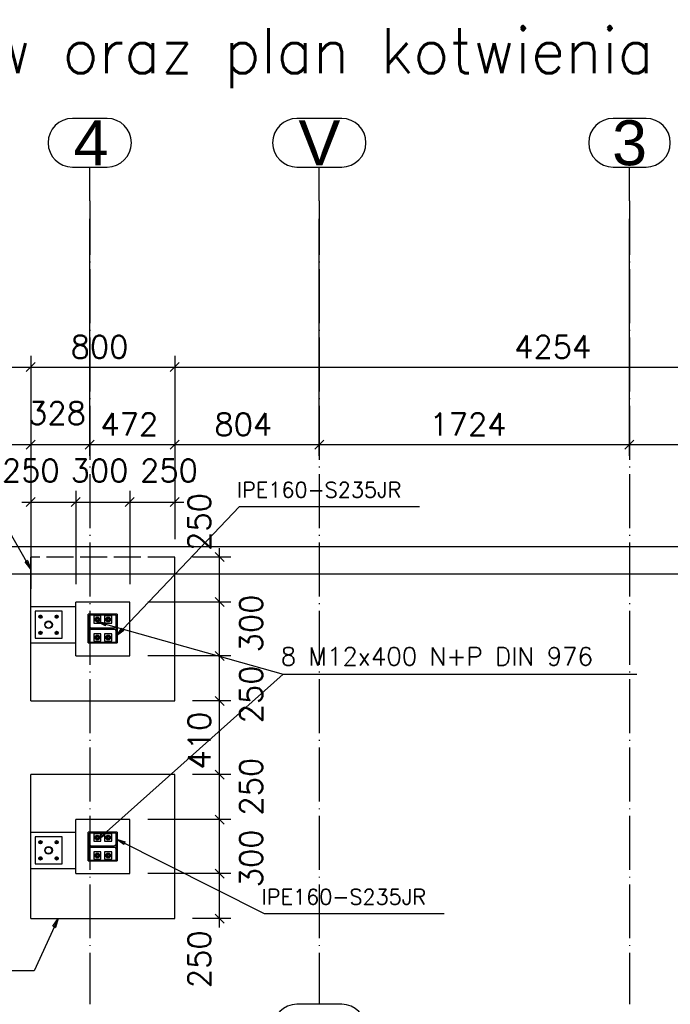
# Paper-space layout '450x700' of a CAD drawing. Header units: millimetres. Extents: x 0 to 420, y 0 to 695.
# Tile 45 of 86: x 80 to 152, y 460 to 570. Entities that reach past the tile are written whole.
import ezdxf

# ---------------------------------------------------------------- set-up
doc = ezdxf.new("R2010")
doc.units = ezdxf.units.MM
doc.linetypes.add('ACAD_ISO02W100', pattern=[15, 12, -3])
doc.linetypes.add('ACAD_ISO04W100', pattern=[30, 24, -3, 0, -3])
doc.layers.get('0').update_dxf_attribs({"linetype": 'CONTINUOUS'})
doc.layers.add('AS_DIM_ON', color=7, linetype='CONTINUOUS')
doc.layers.add('AS_Siatki', color=72, linetype='CONTINUOUS')
doc.styles.add('Arial', font='arial.ttf')
doc.styles.add('ROMANS', font='romans')
doc.styles.add('Simplex.shx', font='simplex.shx', dxfattribs={"height": 2})

psp = doc.layouts.new('450x700')

# ---------------------------------------------------------------- linework, layer by layer
at = {"color": 20, "linetype": 'Continuous', "ltscale": 0.25}
for p, q in [((89.42, 558.85), (85.56, 558.85)), ((115.5, 558.85), (110.52, 558.85)), ((149.33, 558.85), (145.66, 558.85)), ((85.56, 553.45), (89.42, 553.45)), ((110.52, 553.45), (115.5, 553.45)), ((145.66, 553.45), (149.33, 553.45)), ((115.5, 460.36), (110.52, 460.36))]:
    psp.add_line(p, q, dxfattribs=at)
at = {"color": 20, "linetype": 'ACAD_ISO04W100', "ltscale": 0.25}
for p, q in [((87.49, 549.7), (87.49, 553.45)), ((113.01, 549.7), (113.01, 553.45)), ((147.49, 549.7), (147.49, 553.45)), ((87.49, 549.7), (87.49, 464.11)), ((87.49, 549.7), (87.49, 549.7)), ((113.01, 549.7), (113.01, 464.11)), ((113.01, 549.7), (113.01, 549.7)), ((147.49, 549.7), (147.49, 464.11)), ((147.49, 549.7), (147.49, 549.7)), ((87.49, 464.11), (87.49, 464.11)), ((87.49, 464.11), (87.49, 460.36)), ((113.01, 464.11), (113.01, 464.11)), ((113.01, 464.11), (113.01, 460.36)), ((147.49, 464.11), (147.49, 464.11)), ((147.49, 464.11), (147.49, 460.36))]:
    psp.add_line(p, q, dxfattribs=at)
at = {"linetype": 'Continuous', "ltscale": 0.25}
for p, q in [((379.89, 511.21), (26.09, 511.21)), ((26.09, 508.21), (379.89, 508.21)), ((80.93, 504.56), (80.93, 508.21)), ((96.93, 494.09), (96.93, 508.21)), ((91.93, 505.09), (85.93, 505.09)), ((85.93, 499.09), (85.93, 505.09)), ((91.93, 499.09), (91.93, 505.09)), ((85.93, 504.56), (80.93, 504.56)), ((80.93, 500.56), (80.93, 504.56)), ((84.41, 504.06), (81.41, 504.06)), ((81.41, 504.06), (81.41, 501.06)), ((81.94, 503.59), (81.87, 503.46)), ((82.08, 503.59), (81.94, 503.59)), ((82.15, 503.46), (82.08, 503.59)), ((83.74, 503.59), (83.67, 503.46)), ((83.88, 503.59), (83.74, 503.59)), ((83.95, 503.46), (83.88, 503.59)), ((84.41, 501.06), (84.41, 504.06)), ((90.53, 503.74), (87.33, 503.74)), ((87.33, 502.96), (87.33, 503.74)), ((90.43, 503.64), (87.43, 503.64)), ((87.43, 503.64), (87.43, 502.96)), ((90.43, 502.96), (90.43, 503.64)), ((90.53, 503.74), (90.53, 502.96)), ((81.87, 503.46), (81.94, 503.34)), ((81.94, 503.34), (82.08, 503.34)), ((82.08, 503.34), (82.15, 503.46)), ((83.67, 503.46), (83.74, 503.34)), ((83.74, 503.34), (83.88, 503.34)), ((83.88, 503.34), (83.95, 503.46)), ((87.48, 502.96), (87.33, 502.96)), ((87.33, 501.32), (87.33, 502.96)), ((87.48, 502.37), (87.48, 502.96)), ((88.22, 503.32), (88.12, 503.14)), ((88.12, 503.14), (88.22, 502.96)), ((88.43, 503.32), (88.22, 503.32)), ((88.22, 502.96), (88.43, 502.96)), ((88.54, 503.14), (88.43, 503.32)), ((88.43, 502.96), (88.54, 503.14)), ((89.42, 503.32), (89.32, 503.14)), ((89.32, 503.14), (89.42, 502.96)), ((89.63, 503.32), (89.42, 503.32)), ((89.42, 502.96), (89.63, 502.96)), ((89.74, 503.14), (89.63, 503.32)), ((89.63, 502.96), (89.74, 503.14)), ((90.53, 502.96), (90.38, 502.96)), ((90.38, 502.96), (90.38, 502.37)), ((90.53, 502.96), (90.53, 501.32)), ((81.94, 501.79), (81.87, 501.66)), ((81.87, 501.66), (81.94, 501.54)), ((82.08, 501.79), (81.94, 501.79)), ((81.94, 501.54), (82.08, 501.54)), ((82.15, 501.66), (82.08, 501.79)), ((82.08, 501.54), (82.15, 501.66)), ((83.74, 501.79), (83.67, 501.66)), ((83.67, 501.66), (83.74, 501.54)), ((83.88, 501.79), (83.74, 501.79)), ((83.74, 501.54), (83.88, 501.54)), ((83.95, 501.66), (83.88, 501.79)), ((83.88, 501.54), (83.95, 501.66)), ((87.48, 501.32), (87.48, 501.91)), ((90.2, 502.19), (87.66, 502.19)), ((87.66, 502.09), (90.2, 502.09)), ((90.38, 501.91), (90.38, 501.32)), ((80.93, 500.56), (85.93, 500.56)), ((80.93, 494.09), (80.93, 500.56)), ((81.41, 501.06), (84.41, 501.06)), ((87.33, 500.54), (87.33, 501.32)), ((87.33, 501.32), (87.48, 501.32)), ((87.33, 500.54), (90.53, 500.54)), ((87.43, 501.32), (87.43, 500.64)), ((87.43, 500.64), (90.43, 500.64)), ((88.22, 501.32), (88.12, 501.14)), ((88.12, 501.14), (88.22, 500.96)), ((88.43, 501.32), (88.22, 501.32)), ((88.22, 500.96), (88.43, 500.96)), ((88.54, 501.14), (88.43, 501.32)), ((88.43, 500.96), (88.54, 501.14)), ((89.42, 501.32), (89.32, 501.14)), ((89.32, 501.14), (89.42, 500.96)), ((89.63, 501.32), (89.42, 501.32)), ((89.42, 500.96), (89.63, 500.96)), ((89.74, 501.14), (89.63, 501.32)), ((89.63, 500.96), (89.74, 501.14)), ((90.38, 501.32), (90.53, 501.32)), ((90.43, 500.64), (90.43, 501.32)), ((90.53, 501.32), (90.53, 500.54)), ((85.93, 499.09), (91.93, 499.09)), ((80.93, 494.09), (96.93, 494.09)), ((96.93, 485.9), (80.93, 485.9)), ((80.93, 479.48), (80.93, 485.9)), ((96.93, 469.9), (96.93, 485.9)), ((91.93, 480.9), (85.93, 480.9)), ((85.93, 479.48), (85.93, 480.9)), ((91.93, 474.9), (91.93, 480.9)), ((90.53, 479.5), (87.33, 479.5)), ((87.33, 478.72), (87.33, 479.5)), ((90.53, 479.5), (90.53, 478.72)), ((85.93, 479.48), (80.93, 479.48)), ((80.93, 475.48), (80.93, 479.48)), ((84.41, 478.98), (81.41, 478.98)), ((81.41, 478.98), (81.41, 475.98)), ((81.94, 478.51), (81.87, 478.38)), ((82.08, 478.51), (81.94, 478.51)), ((82.15, 478.38), (82.08, 478.51)), ((83.74, 478.51), (83.67, 478.38)), ((83.88, 478.51), (83.74, 478.51)), ((83.95, 478.38), (83.88, 478.51)), ((84.41, 475.98), (84.41, 478.98)), ((85.93, 475.48), (85.93, 479.48)), ((87.48, 478.72), (87.33, 478.72)), ((87.33, 477.08), (87.33, 478.72)), ((90.43, 479.4), (87.43, 479.4)), ((87.43, 479.4), (87.43, 478.72)), ((87.48, 478.13), (87.48, 478.72)), ((88.22, 479.08), (88.12, 478.9)), ((88.12, 478.9), (88.22, 478.72)), ((88.43, 479.08), (88.22, 479.08)), ((88.22, 478.72), (88.43, 478.72)), ((88.54, 478.9), (88.43, 479.08)), ((88.43, 478.72), (88.54, 478.9)), ((89.42, 479.08), (89.32, 478.9)), ((89.32, 478.9), (89.42, 478.72)), ((89.63, 479.08), (89.42, 479.08)), ((89.42, 478.72), (89.63, 478.72)), ((89.74, 478.9), (89.63, 479.08)), ((89.63, 478.72), (89.74, 478.9)), ((90.53, 478.72), (90.38, 478.72)), ((90.38, 478.72), (90.38, 478.13)), ((90.43, 478.72), (90.43, 479.4)), ((90.53, 478.72), (90.53, 477.08)), ((81.87, 478.38), (81.94, 478.26)), ((81.94, 478.26), (82.08, 478.26)), ((82.08, 478.26), (82.15, 478.38)), ((83.67, 478.38), (83.74, 478.26)), ((83.74, 478.26), (83.88, 478.26)), ((83.88, 478.26), (83.95, 478.38)), ((87.48, 477.08), (87.48, 477.67)), ((90.2, 477.95), (87.66, 477.95)), ((87.66, 477.85), (90.2, 477.85)), ((90.38, 477.67), (90.38, 477.08)), ((81.94, 476.71), (81.87, 476.58)), ((81.87, 476.58), (81.94, 476.46)), ((82.08, 476.71), (81.94, 476.71)), ((81.94, 476.46), (82.08, 476.46)), ((82.15, 476.58), (82.08, 476.71)), ((82.08, 476.46), (82.15, 476.58)), ((83.74, 476.71), (83.67, 476.58)), ((83.67, 476.58), (83.74, 476.46)), ((83.88, 476.71), (83.74, 476.71)), ((83.74, 476.46), (83.88, 476.46)), ((83.95, 476.58), (83.88, 476.71)), ((83.88, 476.46), (83.95, 476.58)), ((87.33, 477.08), (87.48, 477.08)), ((87.33, 476.3), (87.33, 477.08)), ((87.33, 476.3), (90.53, 476.3)), ((87.43, 477.08), (87.43, 476.4)), ((87.43, 476.4), (90.43, 476.4)), ((88.22, 477.08), (88.12, 476.9)), ((88.12, 476.9), (88.22, 476.72)), ((88.43, 477.08), (88.22, 477.08)), ((88.22, 476.72), (88.43, 476.72)), ((88.54, 476.9), (88.43, 477.08)), ((88.43, 476.72), (88.54, 476.9)), ((89.42, 477.08), (89.32, 476.9)), ((89.32, 476.9), (89.42, 476.72)), ((89.63, 477.08), (89.42, 477.08)), ((89.42, 476.72), (89.63, 476.72)), ((89.74, 476.9), (89.63, 477.08)), ((89.63, 476.72), (89.74, 476.9)), ((90.38, 477.08), (90.53, 477.08)), ((90.43, 476.4), (90.43, 477.08)), ((90.53, 477.08), (90.53, 476.3)), ((80.93, 475.48), (85.93, 475.48)), ((80.93, 469.9), (80.93, 475.48)), ((81.41, 475.98), (84.41, 475.98)), ((85.93, 474.9), (85.93, 475.48)), ((85.93, 474.9), (91.93, 474.9)), ((80.93, 469.9), (96.93, 469.9))]:
    psp.add_line(p, q, dxfattribs=at)
at = {"color": 0, "linetype": 'ByBlock', "lineweight": -2}
for p, q in [((80.58, 509.7), (80.29, 509.54)), ((80.93, 508.75), (80.29, 509.54)), ((80.58, 509.7), (80.93, 508.75)), ((89.24, 502.44), (88.33, 502.87)), ((88.33, 502.87), (89.33, 502.76)), ((89.24, 502.44), (89.33, 502.76)), ((90.45, 501.32), (91.02, 502.16)), ((91.26, 501.93), (90.45, 501.32)), ((91.26, 501.93), (91.02, 502.16)), ((88.33, 478.63), (88.96, 479.42)), ((89.18, 479.17), (88.33, 478.63)), ((89.18, 479.17), (88.96, 479.42)), ((91.27, 478.12), (90.45, 478.72)), ((90.45, 478.72), (91.42, 478.42)), ((91.27, 478.12), (91.42, 478.42)), ((83.39, 469.06), (83.96, 469.9)), ((83.96, 469.9), (83.69, 468.92)), ((83.39, 469.06), (83.69, 468.92))]:
    psp.add_line(p, q, dxfattribs=at)
at = {"color": 84, "linetype": 'ACAD_ISO02W100', "ltscale": 0.25}
for p, q in [((96.93, 510.09), (80.93, 510.09)), ((80.93, 508.21), (80.93, 510.09)), ((96.93, 508.21), (96.93, 510.09)), ((87.43, 502.96), (87.43, 501.32)), ((88.73, 503.54), (87.93, 503.54)), ((87.93, 503.54), (87.93, 502.74)), ((87.93, 502.74), (88.73, 502.74)), ((88.21, 503.21), (88.19, 503.14)), ((88.19, 503.14), (88.2, 503.18)), ((88.21, 503.08), (88.19, 503.14)), ((88.2, 503.11), (88.19, 503.14)), ((88.2, 503.18), (88.21, 503.21)), ((88.21, 503.08), (88.2, 503.11)), ((88.26, 503.26), (88.21, 503.21)), ((88.21, 503.21), (88.22, 503.22)), ((88.22, 503.2), (88.21, 503.14)), ((88.21, 503.14), (88.22, 503.2)), ((88.22, 503.09), (88.21, 503.14)), ((88.21, 503.14), (88.22, 503.08)), ((88.26, 503.03), (88.21, 503.08)), ((88.22, 503.07), (88.21, 503.08)), ((88.22, 503.22), (88.25, 503.25)), ((88.22, 503.2), (88.27, 503.25)), ((88.22, 503.2), (88.23, 503.2)), ((88.22, 503.2), (88.22, 503.2)), ((88.22, 503.2), (88.22, 503.2)), ((88.22, 503.08), (88.22, 503.08)), ((88.23, 503.08), (88.22, 503.08)), ((88.27, 503.04), (88.22, 503.08)), ((88.25, 503.03), (88.22, 503.07)), ((88.23, 503.21), (88.26, 503.24)), ((88.23, 503.2), (88.23, 503.21)), ((88.23, 503.08), (88.23, 503.08)), ((88.26, 503.05), (88.23, 503.08)), ((88.26, 503.03), (88.25, 503.03)), ((88.33, 503.28), (88.26, 503.26)), ((88.26, 503.26), (88.29, 503.27)), ((88.26, 503.24), (88.27, 503.25)), ((88.27, 503.04), (88.26, 503.05)), ((88.29, 503.02), (88.26, 503.03)), ((88.33, 503.01), (88.26, 503.03)), ((88.27, 503.25), (88.33, 503.26)), ((88.27, 503.25), (88.27, 503.25)), ((88.27, 503.25), (88.27, 503.25)), ((88.27, 503.25), (88.27, 503.25)), ((88.27, 503.04), (88.27, 503.04)), ((88.27, 503.04), (88.27, 503.04)), ((88.33, 503.02), (88.27, 503.04)), ((88.33, 503.02), (88.27, 503.04)), ((88.27, 503.04), (88.27, 503.04)), ((88.29, 503.27), (88.33, 503.28)), ((88.33, 503.01), (88.29, 503.02)), ((88.33, 503.28), (88.4, 503.26)), ((88.33, 503.28), (88.36, 503.27)), ((88.33, 503.26), (88.38, 503.25)), ((88.33, 503.26), (88.39, 503.25)), ((88.39, 503.04), (88.33, 503.02)), ((88.4, 503.03), (88.33, 503.01)), ((88.36, 503.02), (88.33, 503.01)), ((88.36, 503.27), (88.4, 503.26)), ((88.4, 503.03), (88.36, 503.02)), ((88.38, 503.25), (88.39, 503.25)), ((88.39, 503.04), (88.38, 503.04)), ((88.39, 503.25), (88.4, 503.24)), ((88.39, 503.25), (88.43, 503.2)), ((88.39, 503.25), (88.39, 503.25)), ((88.39, 503.25), (88.39, 503.25)), ((88.43, 503.08), (88.39, 503.04)), ((88.4, 503.05), (88.39, 503.04)), ((88.39, 503.04), (88.39, 503.04)), ((88.39, 503.04), (88.39, 503.04)), ((88.4, 503.26), (88.4, 503.25)), ((88.4, 503.26), (88.44, 503.21)), ((88.4, 503.25), (88.44, 503.22)), ((88.4, 503.24), (88.42, 503.21)), ((88.44, 503.08), (88.4, 503.03)), ((88.42, 503.08), (88.4, 503.05)), ((88.44, 503.07), (88.4, 503.03)), ((88.4, 503.03), (88.4, 503.03)), ((88.42, 503.21), (88.43, 503.2)), ((88.43, 503.08), (88.42, 503.08)), ((88.43, 503.2), (88.43, 503.2)), ((88.43, 503.2), (88.45, 503.14)), ((88.43, 503.2), (88.45, 503.14)), ((88.43, 503.2), (88.43, 503.2)), ((88.43, 503.2), (88.43, 503.2)), ((88.45, 503.14), (88.43, 503.08)), ((88.45, 503.14), (88.43, 503.09)), ((88.43, 503.09), (88.43, 503.08)), ((88.43, 503.08), (88.43, 503.08)), ((88.43, 503.08), (88.43, 503.08)), ((88.44, 503.22), (88.44, 503.21)), ((88.44, 503.21), (88.46, 503.14)), ((88.44, 503.21), (88.45, 503.18)), ((88.46, 503.14), (88.44, 503.08)), ((88.45, 503.11), (88.44, 503.08)), ((88.44, 503.08), (88.44, 503.07)), ((88.45, 503.18), (88.46, 503.14)), ((88.46, 503.14), (88.45, 503.11)), ((88.73, 502.74), (88.73, 503.54)), ((89.93, 503.54), (89.13, 503.54)), ((89.13, 503.54), (89.13, 502.74)), ((89.13, 502.74), (89.93, 502.74)), ((89.41, 503.21), (89.39, 503.14)), ((89.39, 503.14), (89.4, 503.18)), ((89.4, 503.11), (89.39, 503.14)), ((89.41, 503.08), (89.39, 503.14)), ((89.4, 503.18), (89.41, 503.21)), ((89.41, 503.08), (89.4, 503.11)), ((89.46, 503.26), (89.41, 503.21)), ((89.41, 503.21), (89.42, 503.22)), ((89.42, 503.2), (89.41, 503.14)), ((89.41, 503.14), (89.42, 503.2)), ((89.42, 503.09), (89.41, 503.14)), ((89.41, 503.14), (89.42, 503.08)), ((89.46, 503.03), (89.41, 503.08)), ((89.42, 503.07), (89.41, 503.08)), ((89.42, 503.22), (89.45, 503.25)), ((89.42, 503.2), (89.47, 503.25)), ((89.42, 503.2), (89.43, 503.2)), ((89.42, 503.2), (89.42, 503.2)), ((89.42, 503.2), (89.42, 503.2)), ((89.42, 503.08), (89.42, 503.09)), ((89.42, 503.08), (89.42, 503.08)), ((89.47, 503.04), (89.42, 503.08)), ((89.43, 503.08), (89.42, 503.08)), ((89.45, 503.03), (89.42, 503.07)), ((89.43, 503.21), (89.46, 503.24)), ((89.43, 503.2), (89.43, 503.21)), ((89.46, 503.05), (89.43, 503.08)), ((89.43, 503.08), (89.43, 503.08)), ((89.45, 503.25), (89.46, 503.26)), ((89.46, 503.03), (89.45, 503.03)), ((89.53, 503.28), (89.46, 503.26)), ((89.46, 503.26), (89.49, 503.27)), ((89.46, 503.24), (89.47, 503.25)), ((89.47, 503.04), (89.46, 503.05)), ((89.49, 503.02), (89.46, 503.03)), ((89.53, 503.01), (89.46, 503.03)), ((89.47, 503.25), (89.53, 503.26)), ((89.47, 503.25), (89.53, 503.26)), ((89.47, 503.25), (89.47, 503.25)), ((89.47, 503.25), (89.47, 503.25)), ((89.47, 503.25), (89.47, 503.25)), ((89.47, 503.04), (89.47, 503.04)), ((89.53, 503.02), (89.47, 503.04)), ((89.53, 503.02), (89.47, 503.04)), ((89.47, 503.04), (89.47, 503.04)), ((89.47, 503.04), (89.47, 503.04)), ((89.49, 503.27), (89.53, 503.28)), ((89.53, 503.01), (89.49, 503.02)), ((89.53, 503.28), (89.6, 503.26)), ((89.53, 503.28), (89.56, 503.27)), ((89.53, 503.26), (89.59, 503.25)), ((89.53, 503.26), (89.58, 503.25)), ((89.59, 503.04), (89.53, 503.02)), ((89.58, 503.04), (89.53, 503.02)), ((89.6, 503.03), (89.53, 503.01)), ((89.56, 503.02), (89.53, 503.01)), ((89.56, 503.27), (89.6, 503.26)), ((89.6, 503.03), (89.56, 503.02)), ((89.58, 503.25), (89.59, 503.25)), ((89.59, 503.04), (89.58, 503.04)), ((89.59, 503.25), (89.63, 503.2)), ((89.59, 503.25), (89.6, 503.24)), ((89.59, 503.25), (89.59, 503.25)), ((89.59, 503.25), (89.59, 503.25)), ((89.63, 503.08), (89.59, 503.04)), ((89.6, 503.05), (89.59, 503.04)), ((89.59, 503.04), (89.59, 503.04)), ((89.59, 503.04), (89.59, 503.04)), ((89.6, 503.26), (89.6, 503.25)), ((89.6, 503.26), (89.64, 503.21)), ((89.6, 503.25), (89.64, 503.22)), ((89.6, 503.24), (89.62, 503.21)), ((89.64, 503.08), (89.6, 503.03)), ((89.62, 503.08), (89.6, 503.05)), ((89.64, 503.07), (89.6, 503.03)), ((89.6, 503.03), (89.6, 503.03)), ((89.62, 503.21), (89.63, 503.2)), ((89.63, 503.08), (89.62, 503.08)), ((89.63, 503.2), (89.65, 503.14)), ((89.63, 503.2), (89.65, 503.14)), ((89.63, 503.2), (89.63, 503.2)), ((89.63, 503.2), (89.63, 503.2)), ((89.63, 503.2), (89.63, 503.2)), ((89.65, 503.14), (89.63, 503.08)), ((89.65, 503.14), (89.63, 503.09)), ((89.63, 503.09), (89.63, 503.08)), ((89.63, 503.08), (89.63, 503.08)), ((89.63, 503.08), (89.63, 503.08)), ((89.64, 503.22), (89.64, 503.21)), ((89.64, 503.21), (89.66, 503.14)), ((89.64, 503.21), (89.65, 503.18)), ((89.66, 503.14), (89.64, 503.08)), ((89.65, 503.11), (89.64, 503.08)), ((89.64, 503.08), (89.64, 503.07)), ((89.65, 503.18), (89.66, 503.14)), ((89.66, 503.14), (89.65, 503.11)), ((89.93, 502.74), (89.93, 503.54)), ((90.43, 501.32), (90.43, 502.96)), ((88.73, 501.54), (87.93, 501.54)), ((87.93, 501.54), (87.93, 500.74)), ((88.73, 500.74), (88.73, 501.54)), ((89.93, 501.54), (89.13, 501.54)), ((89.13, 501.54), (89.13, 500.74)), ((89.93, 500.74), (89.93, 501.54)), ((87.93, 500.74), (88.73, 500.74)), ((88.21, 501.21), (88.19, 501.14)), ((88.19, 501.14), (88.2, 501.18)), ((88.21, 501.08), (88.19, 501.14)), ((88.2, 501.11), (88.19, 501.14)), ((88.2, 501.18), (88.21, 501.21)), ((88.21, 501.08), (88.2, 501.11)), ((88.26, 501.26), (88.21, 501.21)), ((88.21, 501.21), (88.22, 501.22)), ((88.22, 501.2), (88.21, 501.14)), ((88.21, 501.14), (88.22, 501.2)), ((88.22, 501.09), (88.21, 501.14)), ((88.21, 501.14), (88.22, 501.08)), ((88.22, 501.07), (88.21, 501.08)), ((88.26, 501.03), (88.21, 501.08)), ((88.22, 501.22), (88.25, 501.25)), ((88.22, 501.2), (88.27, 501.25)), ((88.22, 501.2), (88.23, 501.2)), ((88.22, 501.2), (88.22, 501.2)), ((88.22, 501.2), (88.22, 501.2)), ((88.22, 501.08), (88.22, 501.08)), ((88.23, 501.08), (88.22, 501.08)), ((88.27, 501.04), (88.22, 501.08)), ((88.25, 501.03), (88.22, 501.07)), ((88.23, 501.21), (88.26, 501.24)), ((88.23, 501.2), (88.23, 501.21)), ((88.23, 501.08), (88.23, 501.08)), ((88.26, 501.05), (88.23, 501.08)), ((88.25, 501.25), (88.26, 501.26)), ((88.26, 501.03), (88.25, 501.03)), ((88.33, 501.28), (88.26, 501.26)), ((88.26, 501.26), (88.29, 501.27)), ((88.26, 501.24), (88.27, 501.25)), ((88.27, 501.04), (88.26, 501.05)), ((88.29, 501.02), (88.26, 501.03)), ((88.33, 501.01), (88.26, 501.03)), ((88.27, 501.25), (88.33, 501.26)), ((88.27, 501.25), (88.27, 501.25)), ((88.27, 501.25), (88.27, 501.25)), ((88.27, 501.25), (88.27, 501.25)), ((88.27, 501.04), (88.27, 501.04)), ((88.27, 501.04), (88.27, 501.04)), ((88.33, 501.02), (88.27, 501.04)), ((88.33, 501.02), (88.27, 501.04)), ((88.27, 501.04), (88.27, 501.04)), ((88.29, 501.27), (88.33, 501.28)), ((88.33, 501.01), (88.29, 501.02)), ((88.33, 501.28), (88.36, 501.27)), ((88.33, 501.28), (88.4, 501.26)), ((88.33, 501.26), (88.38, 501.25)), ((88.33, 501.26), (88.39, 501.25)), ((88.39, 501.04), (88.33, 501.02)), ((88.4, 501.03), (88.33, 501.01)), ((88.36, 501.02), (88.33, 501.01)), ((88.36, 501.27), (88.4, 501.26)), ((88.4, 501.03), (88.36, 501.02)), ((88.38, 501.25), (88.39, 501.25)), ((88.39, 501.04), (88.38, 501.04)), ((88.39, 501.25), (88.4, 501.24)), ((88.39, 501.25), (88.43, 501.2)), ((88.39, 501.25), (88.39, 501.25)), ((88.39, 501.25), (88.39, 501.25)), ((88.43, 501.08), (88.39, 501.04)), ((88.4, 501.05), (88.39, 501.04)), ((88.39, 501.04), (88.39, 501.04)), ((88.39, 501.04), (88.39, 501.04)), ((88.4, 501.26), (88.4, 501.25)), ((88.4, 501.26), (88.44, 501.21)), ((88.4, 501.25), (88.44, 501.22)), ((88.4, 501.24), (88.42, 501.21)), ((88.44, 501.08), (88.4, 501.03)), ((88.42, 501.08), (88.4, 501.05)), ((88.44, 501.07), (88.4, 501.03)), ((88.4, 501.03), (88.4, 501.03)), ((88.42, 501.21), (88.43, 501.2)), ((88.43, 501.08), (88.42, 501.08)), ((88.43, 501.2), (88.43, 501.2)), ((88.43, 501.2), (88.45, 501.14)), ((88.43, 501.2), (88.45, 501.14)), ((88.43, 501.2), (88.43, 501.2)), ((88.43, 501.2), (88.43, 501.2)), ((88.45, 501.14), (88.43, 501.08)), ((88.45, 501.14), (88.43, 501.09)), ((88.43, 501.09), (88.43, 501.08)), ((88.43, 501.08), (88.43, 501.08)), ((88.43, 501.08), (88.43, 501.08)), ((88.44, 501.22), (88.44, 501.21)), ((88.44, 501.21), (88.46, 501.14)), ((88.44, 501.21), (88.45, 501.18)), ((88.46, 501.14), (88.44, 501.08)), ((88.45, 501.11), (88.44, 501.08)), ((88.44, 501.08), (88.44, 501.07)), ((88.45, 501.18), (88.46, 501.14)), ((88.46, 501.14), (88.45, 501.11)), ((89.13, 500.74), (89.93, 500.74)), ((89.41, 501.21), (89.39, 501.14)), ((89.39, 501.14), (89.4, 501.18)), ((89.4, 501.11), (89.39, 501.14)), ((89.41, 501.08), (89.39, 501.14)), ((89.4, 501.18), (89.41, 501.21)), ((89.41, 501.08), (89.4, 501.11)), ((89.46, 501.26), (89.41, 501.21)), ((89.41, 501.21), (89.42, 501.22)), ((89.42, 501.2), (89.41, 501.14)), ((89.41, 501.14), (89.42, 501.2)), ((89.42, 501.09), (89.41, 501.14)), ((89.41, 501.14), (89.42, 501.08)), ((89.46, 501.03), (89.41, 501.08)), ((89.42, 501.07), (89.41, 501.08)), ((89.42, 501.22), (89.45, 501.25)), ((89.42, 501.2), (89.47, 501.25)), ((89.42, 501.2), (89.43, 501.2)), ((89.42, 501.2), (89.42, 501.2)), ((89.42, 501.2), (89.42, 501.2)), ((89.42, 501.08), (89.42, 501.09)), ((89.42, 501.08), (89.42, 501.08)), ((89.47, 501.04), (89.42, 501.08)), ((89.43, 501.08), (89.42, 501.08)), ((89.45, 501.03), (89.42, 501.07)), ((89.43, 501.21), (89.46, 501.24)), ((89.43, 501.2), (89.43, 501.21)), ((89.46, 501.05), (89.43, 501.08)), ((89.43, 501.08), (89.43, 501.08)), ((89.45, 501.25), (89.46, 501.26)), ((89.46, 501.03), (89.45, 501.03)), ((89.53, 501.28), (89.46, 501.26)), ((89.46, 501.26), (89.49, 501.27)), ((89.46, 501.24), (89.47, 501.25)), ((89.47, 501.04), (89.46, 501.05)), ((89.49, 501.02), (89.46, 501.03)), ((89.53, 501.01), (89.46, 501.03)), ((89.47, 501.25), (89.53, 501.26)), ((89.47, 501.25), (89.53, 501.26)), ((89.47, 501.25), (89.47, 501.25)), ((89.47, 501.25), (89.47, 501.25)), ((89.47, 501.25), (89.47, 501.25)), ((89.47, 501.04), (89.47, 501.04)), ((89.53, 501.02), (89.47, 501.04)), ((89.53, 501.02), (89.47, 501.04)), ((89.47, 501.04), (89.47, 501.04)), ((89.47, 501.04), (89.47, 501.04)), ((89.49, 501.27), (89.53, 501.28)), ((89.53, 501.01), (89.49, 501.02)), ((89.53, 501.28), (89.56, 501.27)), ((89.53, 501.28), (89.6, 501.26)), ((89.53, 501.26), (89.59, 501.25)), ((89.53, 501.26), (89.58, 501.25)), ((89.59, 501.04), (89.53, 501.02)), ((89.58, 501.04), (89.53, 501.02)), ((89.6, 501.03), (89.53, 501.01)), ((89.56, 501.02), (89.53, 501.01)), ((89.56, 501.27), (89.6, 501.26)), ((89.6, 501.03), (89.56, 501.02)), ((89.58, 501.25), (89.59, 501.25)), ((89.59, 501.04), (89.58, 501.04)), ((89.59, 501.25), (89.63, 501.2)), ((89.59, 501.25), (89.6, 501.24)), ((89.59, 501.25), (89.59, 501.25)), ((89.59, 501.25), (89.59, 501.25)), ((89.63, 501.08), (89.59, 501.04)), ((89.6, 501.05), (89.59, 501.04)), ((89.59, 501.04), (89.59, 501.04)), ((89.59, 501.04), (89.59, 501.04)), ((89.6, 501.26), (89.6, 501.25)), ((89.6, 501.26), (89.64, 501.21)), ((89.6, 501.25), (89.64, 501.22)), ((89.6, 501.24), (89.62, 501.21)), ((89.64, 501.08), (89.6, 501.03)), ((89.62, 501.08), (89.6, 501.05)), ((89.6, 501.03), (89.6, 501.03)), ((89.62, 501.21), (89.63, 501.2)), ((89.63, 501.08), (89.62, 501.08)), ((89.63, 501.2), (89.65, 501.14)), ((89.63, 501.2), (89.65, 501.14)), ((89.63, 501.2), (89.63, 501.2)), ((89.63, 501.2), (89.63, 501.2)), ((89.63, 501.2), (89.63, 501.2)), ((89.65, 501.14), (89.63, 501.08)), ((89.65, 501.14), (89.63, 501.09)), ((89.63, 501.09), (89.63, 501.08)), ((89.63, 501.08), (89.63, 501.08)), ((89.63, 501.08), (89.63, 501.08)), ((89.64, 501.22), (89.64, 501.21)), ((89.64, 501.21), (89.66, 501.14)), ((89.64, 501.21), (89.65, 501.18)), ((89.66, 501.14), (89.64, 501.08)), ((89.65, 501.11), (89.64, 501.08)), ((89.64, 501.08), (89.64, 501.07)), ((89.65, 501.18), (89.66, 501.14)), ((89.66, 501.14), (89.65, 501.11)), ((87.43, 478.72), (87.43, 477.08)), ((88.73, 479.3), (87.93, 479.3)), ((87.93, 479.3), (87.93, 478.5)), ((87.93, 478.5), (88.73, 478.5)), ((88.21, 478.97), (88.19, 478.9)), ((88.19, 478.9), (88.2, 478.94)), ((88.21, 478.84), (88.19, 478.9)), ((88.2, 478.87), (88.19, 478.9)), ((88.2, 478.94), (88.21, 478.97)), ((88.21, 478.84), (88.2, 478.87)), ((88.26, 479.02), (88.21, 478.97)), ((88.21, 478.97), (88.22, 478.98)), ((88.22, 478.96), (88.21, 478.9)), ((88.21, 478.9), (88.22, 478.96)), ((88.22, 478.84), (88.21, 478.9)), ((88.21, 478.9), (88.22, 478.84)), ((88.22, 478.83), (88.21, 478.84)), ((88.26, 478.79), (88.21, 478.84)), ((88.22, 478.98), (88.25, 479.01)), ((88.22, 478.96), (88.27, 479.01)), ((88.22, 478.96), (88.23, 478.96)), ((88.22, 478.96), (88.22, 478.96)), ((88.22, 478.84), (88.22, 478.84)), ((88.23, 478.84), (88.22, 478.84)), ((88.27, 478.8), (88.22, 478.84)), ((88.25, 478.79), (88.22, 478.83)), ((88.23, 478.97), (88.26, 479)), ((88.23, 478.96), (88.23, 478.97)), ((88.23, 478.84), (88.23, 478.84)), ((88.26, 478.81), (88.23, 478.84)), ((88.33, 479.04), (88.26, 479.02)), ((88.26, 479.02), (88.29, 479.03)), ((88.26, 479), (88.27, 479.01)), ((88.27, 478.8), (88.26, 478.81)), ((88.29, 478.78), (88.26, 478.79)), ((88.33, 478.77), (88.26, 478.79)), ((88.27, 479.01), (88.33, 479.02)), ((88.27, 479.01), (88.33, 479.02)), ((88.27, 479.01), (88.27, 479.01)), ((88.27, 479.01), (88.27, 479.01)), ((88.27, 479.01), (88.27, 479.01)), ((88.27, 478.8), (88.27, 478.8)), ((88.27, 478.8), (88.27, 478.8)), ((88.33, 478.78), (88.27, 478.8)), ((88.27, 478.8), (88.27, 478.8)), ((88.29, 479.03), (88.33, 479.04)), ((88.33, 478.77), (88.29, 478.78)), ((88.33, 479.04), (88.4, 479.02)), ((88.33, 479.04), (88.36, 479.03)), ((88.33, 479.02), (88.39, 479.01)), ((88.39, 478.8), (88.33, 478.78)), ((88.38, 478.8), (88.33, 478.78)), ((88.4, 478.79), (88.33, 478.77)), ((88.36, 478.78), (88.33, 478.77)), ((88.36, 479.03), (88.4, 479.02)), ((88.4, 478.79), (88.36, 478.78)), ((88.38, 479.01), (88.39, 479.01)), ((88.39, 478.8), (88.38, 478.8)), ((88.39, 479.01), (88.39, 479.01)), ((88.39, 479.01), (88.43, 478.96)), ((88.39, 479.01), (88.4, 479)), ((88.39, 479.01), (88.39, 479.01)), ((88.43, 478.84), (88.39, 478.8)), ((88.4, 478.81), (88.39, 478.8)), ((88.39, 478.8), (88.39, 478.8)), ((88.39, 478.8), (88.39, 478.8)), ((88.4, 479.02), (88.4, 479.01)), ((88.4, 479.02), (88.44, 478.97)), ((88.4, 479.01), (88.44, 478.98)), ((88.4, 479), (88.42, 478.97)), ((88.44, 478.84), (88.4, 478.79)), ((88.42, 478.84), (88.4, 478.81)), ((88.44, 478.83), (88.4, 478.79)), ((88.4, 478.79), (88.4, 478.79)), ((88.42, 478.97), (88.43, 478.96)), ((88.43, 478.84), (88.42, 478.84)), ((88.43, 478.96), (88.43, 478.96)), ((88.43, 478.96), (88.45, 478.9)), ((88.43, 478.96), (88.45, 478.9)), ((88.43, 478.96), (88.43, 478.96)), ((88.43, 478.96), (88.43, 478.96)), ((88.45, 478.9), (88.43, 478.84)), ((88.45, 478.9), (88.43, 478.85)), ((88.43, 478.85), (88.43, 478.84)), ((88.43, 478.84), (88.43, 478.84)), ((88.43, 478.84), (88.43, 478.84)), ((88.44, 478.98), (88.44, 478.97)), ((88.44, 478.97), (88.46, 478.9)), ((88.44, 478.97), (88.45, 478.94)), ((88.46, 478.9), (88.44, 478.84)), ((88.45, 478.87), (88.44, 478.84)), ((88.44, 478.84), (88.44, 478.83)), ((88.45, 478.94), (88.46, 478.9)), ((88.46, 478.9), (88.45, 478.87)), ((88.73, 478.5), (88.73, 479.3)), ((89.93, 479.3), (89.13, 479.3)), ((89.13, 479.3), (89.13, 478.5)), ((89.13, 478.5), (89.93, 478.5)), ((89.41, 478.97), (89.39, 478.9)), ((89.39, 478.9), (89.4, 478.94)), ((89.4, 478.87), (89.39, 478.9)), ((89.41, 478.84), (89.39, 478.9)), ((89.4, 478.94), (89.41, 478.97)), ((89.41, 478.84), (89.4, 478.87)), ((89.46, 479.02), (89.41, 478.97)), ((89.41, 478.97), (89.42, 478.98)), ((89.42, 478.96), (89.41, 478.9)), ((89.41, 478.9), (89.42, 478.96)), ((89.42, 478.85), (89.41, 478.9)), ((89.41, 478.9), (89.42, 478.84)), ((89.46, 478.79), (89.41, 478.84)), ((89.42, 478.83), (89.41, 478.84)), ((89.42, 478.98), (89.45, 479.01)), ((89.42, 478.96), (89.47, 479.01)), ((89.42, 478.96), (89.43, 478.96)), ((89.42, 478.96), (89.42, 478.96)), ((89.42, 478.96), (89.42, 478.96)), ((89.42, 478.84), (89.42, 478.85)), ((89.42, 478.84), (89.42, 478.84)), ((89.47, 478.8), (89.42, 478.84)), ((89.43, 478.84), (89.42, 478.84)), ((89.45, 478.79), (89.42, 478.83)), ((89.43, 478.97), (89.46, 479)), ((89.43, 478.96), (89.43, 478.97)), ((89.46, 478.81), (89.43, 478.84)), ((89.43, 478.84), (89.43, 478.84)), ((89.45, 479.01), (89.46, 479.02)), ((89.46, 478.79), (89.45, 478.79)), ((89.53, 479.04), (89.46, 479.02)), ((89.46, 479.02), (89.49, 479.03)), ((89.46, 479), (89.47, 479.01)), ((89.47, 478.8), (89.46, 478.81)), ((89.49, 478.78), (89.46, 478.79)), ((89.53, 478.77), (89.46, 478.79)), ((89.47, 479.01), (89.53, 479.02)), ((89.47, 479.01), (89.53, 479.02)), ((89.47, 479.01), (89.47, 479.01)), ((89.47, 479.01), (89.47, 479.01)), ((89.47, 479.01), (89.47, 479.01)), ((89.47, 478.8), (89.47, 478.8)), ((89.47, 478.8), (89.47, 478.8)), ((89.53, 478.78), (89.47, 478.8)), ((89.53, 478.78), (89.47, 478.8)), ((89.47, 478.8), (89.47, 478.8)), ((89.49, 479.03), (89.53, 479.04)), ((89.53, 478.77), (89.49, 478.78)), ((89.53, 479.04), (89.6, 479.02)), ((89.53, 479.04), (89.56, 479.03)), ((89.53, 479.02), (89.58, 479.01)), ((89.53, 479.02), (89.59, 479.01)), ((89.58, 478.8), (89.53, 478.78)), ((89.59, 478.8), (89.53, 478.78)), ((89.6, 478.79), (89.53, 478.77)), ((89.56, 478.78), (89.53, 478.77)), ((89.56, 479.03), (89.6, 479.02)), ((89.6, 478.79), (89.56, 478.78)), ((89.58, 479.01), (89.59, 479.01)), ((89.59, 478.8), (89.58, 478.8)), ((89.59, 479.01), (89.59, 479.01)), ((89.59, 479.01), (89.63, 478.96)), ((89.59, 479.01), (89.6, 479)), ((89.59, 479.01), (89.59, 479.01)), ((89.63, 478.84), (89.59, 478.8)), ((89.6, 478.81), (89.59, 478.8)), ((89.59, 478.8), (89.59, 478.8)), ((89.59, 478.8), (89.59, 478.8)), ((89.6, 479.02), (89.6, 479.01)), ((89.6, 479.02), (89.64, 478.97)), ((89.6, 479.01), (89.64, 478.98)), ((89.6, 479), (89.62, 478.97)), ((89.64, 478.84), (89.6, 478.79)), ((89.62, 478.84), (89.6, 478.81)), ((89.64, 478.83), (89.6, 478.79)), ((89.6, 478.79), (89.6, 478.79)), ((89.62, 478.97), (89.63, 478.96)), ((89.63, 478.84), (89.62, 478.84)), ((89.63, 478.96), (89.65, 478.9)), ((89.63, 478.96), (89.65, 478.9)), ((89.63, 478.96), (89.63, 478.96)), ((89.63, 478.96), (89.63, 478.96)), ((89.63, 478.96), (89.63, 478.96)), ((89.65, 478.9), (89.63, 478.84)), ((89.65, 478.9), (89.63, 478.85)), ((89.63, 478.85), (89.63, 478.84)), ((89.63, 478.84), (89.63, 478.84)), ((89.63, 478.84), (89.63, 478.84)), ((89.64, 478.98), (89.64, 478.97)), ((89.64, 478.97), (89.66, 478.9)), ((89.64, 478.97), (89.65, 478.94)), ((89.66, 478.9), (89.64, 478.84)), ((89.65, 478.87), (89.64, 478.84)), ((89.64, 478.84), (89.64, 478.83)), ((89.65, 478.94), (89.66, 478.9)), ((89.66, 478.9), (89.65, 478.87)), ((89.93, 478.5), (89.93, 479.3)), ((90.43, 477.08), (90.43, 478.72)), ((88.73, 477.3), (87.93, 477.3)), ((87.93, 477.3), (87.93, 476.5)), ((87.93, 476.5), (88.73, 476.5)), ((88.21, 476.97), (88.19, 476.9)), ((88.19, 476.9), (88.2, 476.94)), ((88.21, 476.84), (88.19, 476.9)), ((88.2, 476.87), (88.19, 476.9)), ((88.2, 476.94), (88.21, 476.97)), ((88.21, 476.84), (88.2, 476.87)), ((88.26, 477.02), (88.21, 476.97)), ((88.21, 476.97), (88.22, 476.98)), ((88.22, 476.96), (88.21, 476.9)), ((88.21, 476.9), (88.22, 476.96)), ((88.22, 476.85), (88.21, 476.9)), ((88.21, 476.9), (88.22, 476.84)), ((88.26, 476.79), (88.21, 476.84)), ((88.22, 476.83), (88.21, 476.84)), ((88.22, 476.98), (88.25, 477.01)), ((88.22, 476.96), (88.27, 477.01)), ((88.22, 476.96), (88.23, 476.96)), ((88.22, 476.96), (88.22, 476.96)), ((88.22, 476.84), (88.22, 476.84)), ((88.23, 476.84), (88.22, 476.84)), ((88.27, 476.8), (88.22, 476.84)), ((88.25, 476.79), (88.22, 476.83)), ((88.23, 476.97), (88.26, 477)), ((88.23, 476.96), (88.23, 476.97)), ((88.23, 476.84), (88.23, 476.84)), ((88.26, 476.81), (88.23, 476.84)), ((88.33, 477.04), (88.26, 477.02)), ((88.26, 477.02), (88.29, 477.03)), ((88.26, 477), (88.27, 477.01)), ((88.27, 476.8), (88.26, 476.81)), ((88.29, 476.78), (88.26, 476.79)), ((88.33, 476.77), (88.26, 476.79)), ((88.27, 477.01), (88.33, 477.02)), ((88.27, 477.01), (88.27, 477.01)), ((88.27, 477.01), (88.27, 477.01)), ((88.27, 477.01), (88.27, 477.01)), ((88.27, 476.8), (88.27, 476.8)), ((88.27, 476.8), (88.27, 476.8)), ((88.33, 476.78), (88.27, 476.8)), ((88.33, 476.78), (88.27, 476.8)), ((88.27, 476.8), (88.27, 476.8)), ((88.29, 477.03), (88.33, 477.04)), ((88.33, 476.77), (88.29, 476.78)), ((88.33, 477.04), (88.4, 477.02)), ((88.33, 477.04), (88.36, 477.03)), ((88.33, 477.02), (88.38, 477.01)), ((88.33, 477.02), (88.39, 477.01)), ((88.39, 476.8), (88.33, 476.78)), ((88.4, 476.79), (88.33, 476.77)), ((88.36, 476.78), (88.33, 476.77)), ((88.36, 477.03), (88.4, 477.02)), ((88.4, 476.79), (88.36, 476.78)), ((88.38, 477.01), (88.39, 477.01)), ((88.39, 476.8), (88.38, 476.8)), ((88.39, 477.01), (88.39, 477.01)), ((88.39, 477.01), (88.43, 476.96)), ((88.39, 477.01), (88.4, 477)), ((88.39, 477.01), (88.39, 477.01)), ((88.43, 476.84), (88.39, 476.8)), ((88.4, 476.81), (88.39, 476.8)), ((88.39, 476.8), (88.39, 476.8)), ((88.39, 476.8), (88.39, 476.8)), ((88.4, 477.02), (88.4, 477.01)), ((88.4, 477.02), (88.44, 476.97)), ((88.4, 477.01), (88.44, 476.98)), ((88.4, 477), (88.42, 476.97)), ((88.44, 476.84), (88.4, 476.79)), ((88.42, 476.84), (88.4, 476.81)), ((88.44, 476.83), (88.4, 476.79)), ((88.4, 476.79), (88.4, 476.79)), ((88.42, 476.97), (88.43, 476.96)), ((88.43, 476.84), (88.42, 476.84)), ((88.43, 476.96), (88.43, 476.96)), ((88.43, 476.96), (88.45, 476.9)), ((88.43, 476.96), (88.45, 476.9)), ((88.43, 476.96), (88.43, 476.96)), ((88.43, 476.96), (88.43, 476.96)), ((88.45, 476.9), (88.43, 476.84)), ((88.45, 476.9), (88.43, 476.85)), ((88.43, 476.85), (88.43, 476.84)), ((88.43, 476.84), (88.43, 476.84)), ((88.43, 476.84), (88.43, 476.84)), ((88.44, 476.98), (88.44, 476.97)), ((88.44, 476.97), (88.46, 476.9)), ((88.44, 476.97), (88.45, 476.94)), ((88.46, 476.9), (88.44, 476.84)), ((88.45, 476.87), (88.44, 476.84)), ((88.44, 476.84), (88.44, 476.83)), ((88.45, 476.94), (88.46, 476.9)), ((88.46, 476.9), (88.45, 476.87)), ((88.73, 476.5), (88.73, 477.3)), ((89.93, 477.3), (89.13, 477.3)), ((89.13, 477.3), (89.13, 476.5)), ((89.13, 476.5), (89.93, 476.5)), ((89.41, 476.97), (89.39, 476.9)), ((89.39, 476.9), (89.4, 476.94)), ((89.4, 476.87), (89.39, 476.9)), ((89.41, 476.84), (89.39, 476.9)), ((89.4, 476.94), (89.41, 476.97)), ((89.41, 476.84), (89.4, 476.87)), ((89.46, 477.02), (89.41, 476.97)), ((89.41, 476.97), (89.42, 476.98)), ((89.42, 476.96), (89.41, 476.9)), ((89.41, 476.9), (89.42, 476.96)), ((89.42, 476.85), (89.41, 476.9)), ((89.41, 476.9), (89.42, 476.84)), ((89.46, 476.79), (89.41, 476.84)), ((89.42, 476.83), (89.41, 476.84)), ((89.42, 476.98), (89.45, 477.01)), ((89.42, 476.96), (89.47, 477.01)), ((89.42, 476.96), (89.43, 476.96)), ((89.42, 476.96), (89.42, 476.96)), ((89.42, 476.96), (89.42, 476.96)), ((89.42, 476.84), (89.42, 476.85)), ((89.42, 476.84), (89.42, 476.84)), ((89.47, 476.8), (89.42, 476.84)), ((89.43, 476.84), (89.42, 476.84)), ((89.45, 476.79), (89.42, 476.83)), ((89.43, 476.97), (89.46, 477)), ((89.43, 476.96), (89.43, 476.97)), ((89.46, 476.81), (89.43, 476.84)), ((89.43, 476.84), (89.43, 476.84)), ((89.45, 477.01), (89.46, 477.02)), ((89.46, 476.79), (89.45, 476.79)), ((89.53, 477.04), (89.46, 477.02)), ((89.46, 477.02), (89.49, 477.03)), ((89.46, 477), (89.47, 477.01)), ((89.47, 476.8), (89.46, 476.81)), ((89.49, 476.78), (89.46, 476.79)), ((89.53, 476.77), (89.46, 476.79)), ((89.47, 477.01), (89.53, 477.02)), ((89.47, 477.01), (89.53, 477.02)), ((89.47, 477.01), (89.47, 477.01)), ((89.47, 477.01), (89.47, 477.01)), ((89.47, 477.01), (89.47, 477.01)), ((89.47, 476.8), (89.47, 476.8)), ((89.53, 476.78), (89.47, 476.8)), ((89.53, 476.78), (89.47, 476.8)), ((89.47, 476.8), (89.47, 476.8)), ((89.47, 476.8), (89.47, 476.8)), ((89.49, 477.03), (89.53, 477.04)), ((89.53, 476.77), (89.49, 476.78)), ((89.53, 477.04), (89.6, 477.02)), ((89.53, 477.04), (89.56, 477.03)), ((89.53, 477.02), (89.59, 477.01)), ((89.53, 477.02), (89.58, 477.01)), ((89.59, 476.8), (89.53, 476.78)), ((89.58, 476.8), (89.53, 476.78)), ((89.6, 476.79), (89.53, 476.77)), ((89.56, 476.78), (89.53, 476.77)), ((89.56, 477.03), (89.6, 477.02)), ((89.6, 476.79), (89.56, 476.78)), ((89.58, 477.01), (89.59, 477.01)), ((89.59, 476.8), (89.58, 476.8)), ((89.59, 477.01), (89.59, 477.01)), ((89.59, 477.01), (89.63, 476.96)), ((89.59, 477.01), (89.6, 477)), ((89.59, 477.01), (89.59, 477.01)), ((89.63, 476.84), (89.59, 476.8)), ((89.6, 476.81), (89.59, 476.8)), ((89.59, 476.8), (89.59, 476.8)), ((89.59, 476.8), (89.59, 476.8)), ((89.6, 477.02), (89.6, 477.01)), ((89.6, 477.02), (89.64, 476.97)), ((89.6, 477.01), (89.64, 476.98)), ((89.6, 477), (89.62, 476.97)), ((89.64, 476.84), (89.6, 476.79)), ((89.62, 476.84), (89.6, 476.81)), ((89.64, 476.83), (89.6, 476.79)), ((89.6, 476.79), (89.6, 476.79)), ((89.62, 476.97), (89.63, 476.96)), ((89.63, 476.84), (89.62, 476.84)), ((89.63, 476.96), (89.65, 476.9)), ((89.63, 476.96), (89.65, 476.9)), ((89.63, 476.96), (89.63, 476.96)), ((89.63, 476.96), (89.63, 476.96)), ((89.63, 476.96), (89.63, 476.96)), ((89.65, 476.9), (89.63, 476.84)), ((89.65, 476.9), (89.63, 476.85)), ((89.63, 476.85), (89.63, 476.84)), ((89.63, 476.84), (89.63, 476.84)), ((89.63, 476.84), (89.63, 476.84)), ((89.64, 476.98), (89.64, 476.97)), ((89.64, 476.97), (89.66, 476.9)), ((89.64, 476.97), (89.65, 476.94)), ((89.66, 476.9), (89.64, 476.84)), ((89.65, 476.87), (89.64, 476.84)), ((89.64, 476.84), (89.64, 476.83)), ((89.65, 476.94), (89.66, 476.9)), ((89.66, 476.9), (89.65, 476.87)), ((89.93, 476.5), (89.93, 477.3))]:
    psp.add_line(p, q, dxfattribs=at)
at = {"color": 10, "linetype": 'ACAD_ISO04W100', "ltscale": 0.25}
for p, q in [((88.93, 502.14), (88.93, 502.14)), ((88.93, 477.9), (88.93, 477.9))]:
    psp.add_line(p, q, dxfattribs=at)
at = {"color": 7}
psp.add_line((88.33, 478.63), (108.98, 497.05), dxfattribs=at)
for points in [[(90.45, 501.32), (104.14, 515.72), (124.13, 515.72)], [(80.93, 508.75), (78.21, 513.57), (69.83, 513.57)], [(88.33, 502.87), (108.98, 497.05), (148.31, 497.05)], [(90.45, 478.72), (106.89, 470.46), (126.89, 470.46)], [(83.96, 469.9), (81.31, 464.07), (72.92, 464.07)]]:
    psp.add_lwpolyline(points, dxfattribs=at)
at = {"linetype": 'Continuous', "ltscale": 0.25}
for centre, radius in [((82.01, 503.46), 0.18), ((83.81, 503.46), 0.18), ((82.01, 503.46), 0.08), ((82.91, 502.56), 0.424), ((82.91, 502.56), 0.366), ((83.81, 503.46), 0.08), ((88.33, 503.14), 0.27), ((89.53, 503.14), 0.27), ((82.01, 501.66), 0.18), ((82.01, 501.66), 0.08), ((83.81, 501.66), 0.18), ((83.81, 501.66), 0.08), ((88.33, 501.14), 0.27), ((89.53, 501.14), 0.27), ((82.01, 478.38), 0.18), ((82.01, 478.38), 0.08), ((83.81, 478.38), 0.18), ((83.81, 478.38), 0.08), ((88.33, 478.9), 0.27), ((89.53, 478.9), 0.27), ((82.91, 477.48), 0.424), ((82.91, 477.48), 0.366), ((82.01, 476.58), 0.18), ((82.01, 476.58), 0.08), ((83.81, 476.58), 0.18), ((83.81, 476.58), 0.08), ((88.33, 476.9), 0.27), ((89.53, 476.9), 0.27)]:
    psp.add_circle(centre, radius, dxfattribs=at)
at = {"color": 84, "linetype": 'ACAD_ISO02W100', "ltscale": 0.25}
for centre, radius in [((82.01, 503.46), 0.1), ((83.81, 503.46), 0.1), ((88.33, 503.14), 0.14), ((88.33, 503.14), 0.12), ((89.53, 503.14), 0.14), ((89.53, 503.14), 0.12), ((82.01, 501.66), 0.1), ((83.81, 501.66), 0.1), ((88.33, 501.14), 0.14), ((88.33, 501.14), 0.12), ((89.53, 501.14), 0.14), ((89.53, 501.14), 0.12), ((82.01, 478.38), 0.1), ((83.81, 478.38), 0.1), ((88.33, 478.9), 0.14), ((88.33, 478.9), 0.12), ((89.53, 478.9), 0.14), ((89.53, 478.9), 0.12), ((82.01, 476.58), 0.1), ((83.81, 476.58), 0.1), ((88.33, 476.9), 0.14), ((88.33, 476.9), 0.12), ((89.53, 476.9), 0.14), ((89.53, 476.9), 0.12)]:
    psp.add_circle(centre, radius, dxfattribs=at)
at = {"color": 20, "linetype": 'Continuous', "ltscale": 0.25}
for centre, start, end in [((85.56, 556.15), 90, 270), ((89.42, 556.15), 270, 90), ((110.52, 556.15), 90, 270), ((115.5, 556.15), 270, 90), ((145.66, 556.15), 90, 270), ((149.33, 556.15), 270, 90), ((110.52, 457.66), 90, 270), ((115.5, 457.66), 270, 90)]:
    psp.add_arc(centre, 2.7, start, end, dxfattribs=at)
at = {"linetype": 'Continuous', "ltscale": 0.25, "extrusion": (2.52637e-14, 1.04646e-14, -1)}
for centre in [(-87.66, 502.37), (-87.66, 478.13)]:
    psp.add_arc(centre, 0.18, 270, 0, dxfattribs=at)
at = {"linetype": 'Continuous', "ltscale": 0.25, "extrusion": (0, 0, -1)}
for centre, start, end in [((-87.66, 501.91), 0, 90), ((-90.2, 501.91), 90, 180), ((-87.66, 477.67), 0, 90), ((-90.2, 477.67), 90, 180)]:
    psp.add_arc(centre, 0.18, start, end, dxfattribs=at)
at = {"linetype": 'Continuous', "ltscale": 0.25, "extrusion": (-1.04646e-14, 2.52637e-14, -1)}
for centre in [(-90.2, 502.37), (-90.2, 478.13)]:
    psp.add_arc(centre, 0.18, 180, 270, dxfattribs=at)
at = {"layer": 'AS_DIM_ON', "color": 8}
for p, q in [((87.49, 521.34), (87.49, 547.7)), ((113.01, 521.34), (113.01, 547.7)), ((147.49, 521.34), (147.49, 547.7)), ((80.93, 532.46), (80.93, 512.09)), ((96.93, 532.46), (96.93, 512.09)), ((64.01, 531.21), (80.93, 531.21)), ((80.93, 531.21), (96.93, 531.21)), ((96.93, 531.21), (182.01, 531.21)), ((80.93, 523.84), (80.93, 512.09)), ((96.93, 523.84), (96.93, 512.09)), ((64.01, 522.59), (80.93, 522.59)), ((80.93, 522.59), (87.49, 522.59)), ((87.49, 522.59), (96.93, 522.59)), ((96.93, 522.59), (113.01, 522.59)), ((113.01, 522.59), (147.49, 522.59)), ((147.49, 522.59), (182.01, 522.59)), ((80.93, 517.46), (80.93, 506.56)), ((85.93, 517.46), (85.93, 507.09)), ((91.93, 517.46), (91.93, 507.09)), ((96.93, 517.46), (96.93, 512.09)), ((79.93, 516.21), (85.93, 516.21)), ((85.93, 516.21), (91.93, 516.21)), ((91.93, 516.21), (97.93, 516.21)), ((101.93, 505.09), (101.93, 511.09)), ((103.18, 510.09), (98.93, 510.09)), ((103.18, 505.09), (93.93, 505.09)), ((101.93, 499.09), (101.93, 505.09)), ((103.18, 499.09), (93.93, 499.09)), ((101.93, 494.09), (101.93, 499.09)), ((103.18, 494.09), (98.93, 494.09)), ((101.93, 485.9), (101.93, 494.09)), ((103.18, 485.9), (98.93, 485.9)), ((101.93, 480.9), (101.93, 485.9)), ((103.18, 480.9), (93.93, 480.9)), ((101.93, 474.9), (101.93, 480.9)), ((103.18, 474.9), (93.93, 474.9)), ((101.93, 468.9), (101.93, 474.9)), ((103.18, 469.9), (98.93, 469.9))]:
    psp.add_line(p, q, dxfattribs=at)
at = {"layer": 'AS_DIM_ON', "color": 8, "linetype": 'ByBlock', "lineweight": -2}
for p, q in [((80.43, 530.71), (81.43, 531.71)), ((81.43, 531.71), (80.43, 530.71)), ((96.43, 530.71), (97.43, 531.71)), ((97.43, 531.71), (96.43, 530.71)), ((80.43, 522.09), (81.43, 523.09)), ((81.43, 523.09), (80.43, 522.09)), ((86.99, 522.09), (87.99, 523.09)), ((87.99, 523.09), (86.99, 522.09)), ((96.43, 522.09), (97.43, 523.09)), ((97.43, 523.09), (96.43, 522.09)), ((112.51, 522.09), (113.51, 523.09)), ((113.51, 523.09), (112.51, 522.09)), ((146.99, 522.09), (147.99, 523.09)), ((147.99, 523.09), (146.99, 522.09)), ((81.43, 516.71), (80.43, 515.71)), ((85.43, 515.71), (86.43, 516.71)), ((86.43, 516.71), (85.43, 515.71)), ((91.43, 515.71), (92.43, 516.71)), ((92.43, 516.71), (91.43, 515.71)), ((96.43, 515.71), (97.43, 516.71)), ((102.43, 509.59), (101.43, 510.59)), ((102.43, 504.59), (101.43, 505.59)), ((101.43, 505.59), (102.43, 504.59)), ((102.43, 498.59), (101.43, 499.59)), ((101.43, 499.59), (102.43, 498.59)), ((102.43, 493.59), (101.43, 494.59)), ((101.43, 494.59), (102.43, 493.59)), ((102.43, 485.4), (101.43, 486.4)), ((101.43, 486.4), (102.43, 485.4)), ((102.43, 480.4), (101.43, 481.4)), ((101.43, 481.4), (102.43, 480.4)), ((102.43, 474.4), (101.43, 475.4)), ((101.43, 475.4), (102.43, 474.4)), ((101.43, 470.4), (102.43, 469.4))]:
    psp.add_line(p, q, dxfattribs=at)

# ---------------------------------------------------------------- texts
at = {"color": 84, "style": 'Simplex.shx'}
psp.add_text('Rzut fundamentów oraz plan kotwienia', height=5, dxfattribs=at).set_placement((18.22, 563.89))
at = {"color": 7, "style": 'Simplex.shx'}
for s, height, p in [('IPE160-S235JR', 1.7, (103.84, 516.72)), ('8 M12x400 N+P DIN 976', 2, (108.72, 498.05)), ('IPE160-S235JR', 1.7, (106.59, 471.46))]:
    psp.add_text(s, height=height, dxfattribs=at).set_placement(p)
at = {"layer": 'AS_DIM_ON', "color": 9, "style": 'ROMANS'}
for s, p in [('800', (85.36, 532.21)), ('4254', (134.68, 532.21)), ('328', (80.64, 524.84)), ('472', (88.67, 523.59)), ('804', (101.34, 523.59)), ('1724', (125.25, 523.59)), ('250', (77.72, 518.46)), ('300', (85.36, 518.46)), ('250', (93.08, 518.46))]:
    psp.add_text(s, height=2.5, dxfattribs=at).set_placement(p)
for s, p in [('250', (100.93, 510.78)), ('300', (106.68, 499.49)), ('250', (106.68, 491.6)), ('410', (100.93, 486.46)), ('250', (106.68, 481.34)), ('300', (106.68, 473.37)), ('250', (100.93, 462.16))]:
    psp.add_text(s, height=2.5, rotation=90, dxfattribs=at).set_placement(p)
at = {"layer": 'AS_Siatki', "color": 20, "style": 'Arial'}
for s, p in [('4', (85.68, 553.65)), ('V', (110.69, 553.65)), ('3', (145.56, 553.65))]:
    psp.add_text(s, height=5, dxfattribs=at).set_placement(p)

doc.saveas('drawing.dxf')
